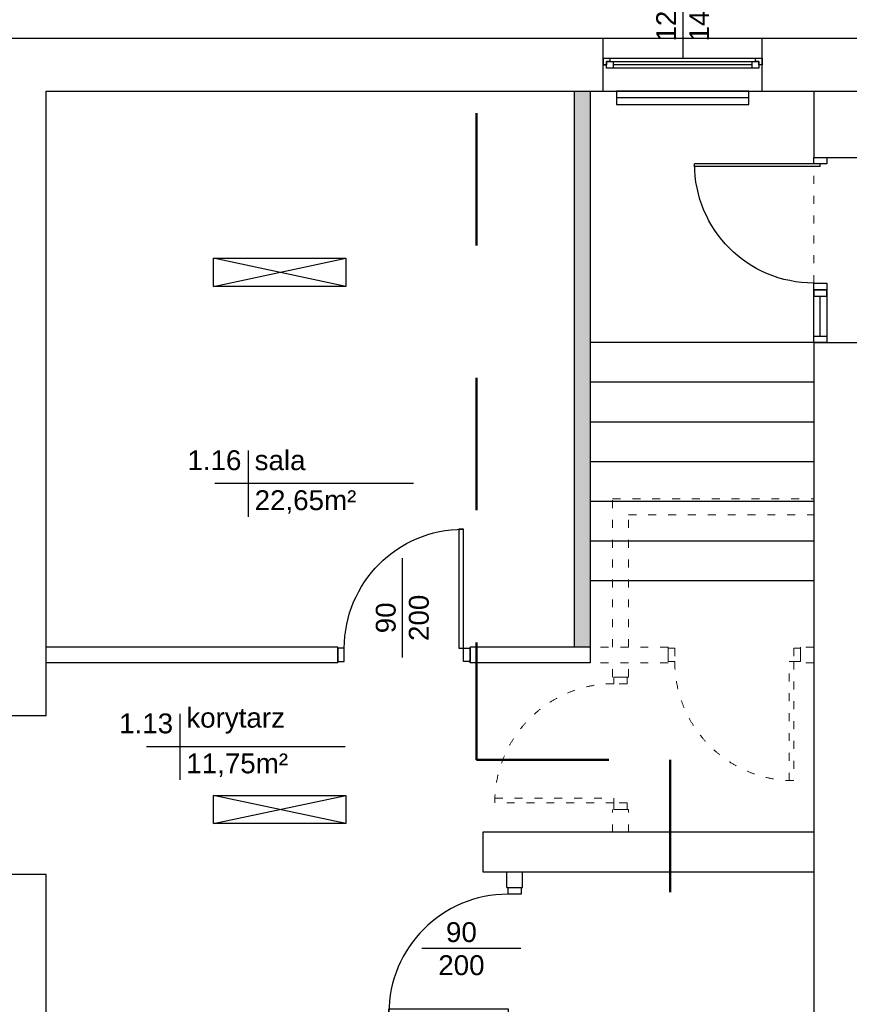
# Model space of a CAD drawing. Header units: millimetres. Extents: x 3698380 to 4312681, y 939872 to 1104488.
# Tile 5 of 93: x 3848815 to 3855084, y 1046630 to 1054070. Entities that reach past the tile are written whole.
import ezdxf
from ezdxf.enums import TextEntityAlignment as Align

# ---------------------------------------------------------------- set-up
doc = ezdxf.new("R2010")
doc.units = ezdxf.units.MM
doc.header["$LTSCALE"] = 10
doc.linetypes.add('1', pattern=[2, 1, -1])
doc.linetypes.add('ACAD_ISO03W100', pattern=[30, 12, -18])
doc.layers.add('0 20 cienka', color=8, linetype='Continuous', lineweight=20)
doc.layers.add('HVAC_zakres_opracowania', color=1, linetype='1', lineweight=50)
for name, color, linetype in [('_wytyczne ele', 6, 'Continuous'), ('A_kreskowanie', 8, 'Continuous'), ('A_sc_istn', 252, 'Continuous'), ('A_sc_proj', 2, 'Continuous'), ('A_stolarka', 252, 'Continuous'), ('A_wymiary', 1, 'Continuous')]:
    doc.layers.add(name, color=color, linetype=linetype)
doc.styles.get("Standard").update_dxf_attribs({"font": 'arial.ttf'})
doc.linetypes.add('TRACKS', pattern='A,0.15,[130,ltypeshp.shx,S=0.25,R=0,X=0,Y=0],0.15', length=0.3)

# ---------------------------------------------------------------- blocks, each defined once
blk = doc.blocks.new('*U460')
at = {"color": 252}
for p, q in [((-32.5, 20), (-37.5, 20)), ((-37.5, 15), (-35, 15)), ((-35, 15), (-35, 17.5)), ((-35, 17.5), (-32.5, 17.5)), ((-30, 17.5), (-35, 17.5)), ((-35, 17.5), (-35, 12.5)), ((-32.5, 17.5), (-32.5, 20)), ((77.5, 20), (-32.5, 20)), ((-30, 12.5), (-30, 17.5)), ((75, 17.5), (-30, 17.5)), ((-30, 15), (75, 15)), ((80, 17.5), (75, 17.5)), ((75, 17.5), (75, 12.5)), ((82.5, 20), (77.5, 20)), ((77.5, 20), (77.5, 17.5)), ((77.5, 17.5), (80, 17.5)), ((80, 17.5), (80, 15)), ((80, 12.5), (80, 17.5)), ((80, 15), (82.5, 15)), ((-35, 12.5), (-30, 12.5)), ((-30, 12.5), (75, 12.5)), ((-30, 12.5), (75, 12.5)), ((75, 12.5), (80, 12.5))]:
    blk.add_line(p, q, dxfattribs=at)
for points in [[(-37.5, 20), (-37.5, 15), (-35, 15)], [(82.5, 20), (82.5, 15), (80, 15)]]:
    blk.add_lwpolyline(points, dxfattribs=at)
blk = doc.blocks.new('*U259')
at = {"color": 252}
blk.add_lwpolyline([(75, 0), (0, 0)], dxfattribs=at)
for tag, p in [('H', (30, 20)), ('S', (30, -5))]:
    blk.add_attdef(tag, text='', height=15, rotation=180, dxfattribs=at).set_placement(p, align=Align.CENTER)
blk = doc.blocks.new('*U338')
at = {"color": 252}
blk.add_lwpolyline([(75, 0), (0, 0)], dxfattribs=at)
for tag, p in [('S', (30, 5)), ('H', (30, -20))]:
    blk.add_attdef(tag, text='', height=15, dxfattribs=at).set_placement(p, align=Align.CENTER)
blk = doc.blocks.new('*U469')
at = {"color": 252}
for points in [[(35, 900), (35, 0), (0, 0), (0, 900)], [(-50, -100), (0, -100), (0, 0), (-50, 0)], [(950, 0), (950, -100), (900, -100), (900, 0)]]:
    blk.add_lwpolyline(points, close=True, dxfattribs=at)
blk.add_arc((0, 0), 900, 0, 90, dxfattribs=at)
blk = doc.blocks.new('jndf')
at = {"layer": 'A_stolarka', "ltscale": 2}
for p, q in [((6685.7, -1555593.7), (6685.7, -1556543.7)), ((6685.7, -1555593.7), (6705.7, -1555593.7)), ((6705.7, -1555593.7), (6705.7, -1556543.7))]:
    blk.add_line(p, q, dxfattribs=at)
for points in [[(5755.7, -1555643.7), (5805.7, -1555643.7), (5805.7, -1555543.7), (5755.7, -1555543.7)], [(6705.7, -1555643.7), (6755.7, -1555643.7), (6755.7, -1555543.7), (6705.7, -1555543.7)]]:
    blk.add_lwpolyline(points, close=True, dxfattribs=at)
blk.add_arc((6705.7, -1555643.7), 900, 180, 270, dxfattribs=at)
blk = doc.blocks.new('d')
at = {"layer": 'A_kreskowanie', "ltscale": 2}
h = blk.add_hatch(color=252, dxfattribs=at)
h.dxf.hatch_style = 1
h.paths.add_polyline_path([(3731432.76, 791007.02), (3731312.76, 791007.02), (3731312.76, 789647.02), (3731432.76, 789647.02)])
h.paths.add_polyline_path([(3732874.74, 789327.02), (3732874.74, 789347.02), (3731432.76, 789347.02), (3731432.76, 789227.02), (3732874.74, 789227.02)])
h.paths.add_polyline_path([(3732754.74, 789227.02), (3732634.74, 789227.02), (3732634.74, 789127.02), (3732754.74, 789127.02)])
h.paths.add_polyline_path([(3734281.53, 789347.02), (3733874.74, 789347.02), (3733874.74, 789227.02), (3734281.53, 789227.02)])
h.paths.add_polyline_path([(3734161.53, 791007.02), (3734041.53, 791007.02), (3734041.53, 790927.02), (3734041.53, 790357.02), (3734041.53, 789347.02), (3734161.53, 789347.02)])
h.paths.add_polyline_path([(3736381.9, 791007.02), (3736261.9, 791007.02), (3736261.9, 789347.02), (3735463.65, 789347.02), (3735314.74, 789347.02), (3735314.74, 789227.02), (3736381.9, 789227.02)])
h.paths.add_polyline_path([(3735583.65, 789227.02), (3735463.65, 789227.02), (3735463.65, 787727.02), (3735583.65, 787727.02)])
h.paths.add_polyline_path([(3732754.74, 788122.56), (3732634.74, 788122.56), (3732634.74, 787727.02), (3732754.74, 787727.02)])
h.paths.add_polyline_path([(3731432.76, 789527.02), (3731312.76, 789527.02), (3731312.76, 787727.02), (3731432.76, 787727.02)])
h.paths.add_polyline_path([(3730049.12, 787727.02), (3729235.08, 787727.02), (3729235.08, 787627.02), (3729285.08, 787627.02), (3729285.08, 787527.02, 0.0278424), (3729290.65, 787427.02), (3730049.12, 787427.02)])
h.paths.add_polyline_path([(3729285.08, 787527.02), (3729235.08, 787527.02), (3729235.08, 787427.02), (3729290.65, 787427.02, -0.0278424)], flags=17)
h.paths.add_polyline_path([(3729285.08, 787627.02), (3729235.08, 787627.02), (3729235.08, 787527.02), (3729285.08, 787527.02)], flags=17)
h.paths.add_polyline_path([(3729114.74, 784607.02), (3728714.74, 784607.02), (3728714.74, 783607.02), (3729114.74, 783607.02)])
h.paths.add_polyline_path([(3729220.66, 783607.02), (3729114.74, 783607.02), (3729114.74, 783487.02), (3729220.66, 783487.02)])
h.paths.add_polyline_path([(3729309.74, 783607.02), (3729220.66, 783607.02), (3729220.66, 783487.02), (3729309.74, 783487.02)])
h.paths.add_polyline_path([(3732204.74, 783607.02), (3730709.74, 783607.02), (3730709.74, 783487.02), (3732204.74, 783487.02)])
h.paths.add_polyline_path([(3732324.74, 783707.02), (3732204.74, 783707.02), (3732204.74, 781627.02), (3732324.74, 781627.02)])
h.paths.add_polyline_path([(3735344.74, 786027.02), (3735224.74, 786027.02), (3732324.74, 786027.02), (3732324.74, 785907.02), (3735224.74, 785907.02), (3735224.74, 781627.02), (3735344.74, 781627.02)])
h.paths.add_polyline_path([(3744114.74, 791127.02), (3735314.74, 791127.02), (3735314.74, 791007.02), (3744114.74, 791007.02)])
h.paths.add_polyline_path([(3740100.05, 791007.02), (3739980.05, 791007.02), (3739980.05, 787727.02), (3740100.05, 787727.02)])
h.paths.add_polyline_path([(3742214.74, 791007.02), (3742094.74, 791007.02), (3742094.74, 787727.02), (3742214.74, 787727.02)])
h.paths.add_polyline_path([(3727024.74, 793327.02), (3726904.74, 793327.02), (3726904.74, 789127.02), (3727024.74, 789127.02)])
at = {"layer": '0 20 cienka', "color": 252, "linetype": 'ACAD_ISO03W100', "ltscale": 0.5}
blk.add_line((3728714.74, 791427.02), (3728714.74, 792827.02), dxfattribs=at)
for points in [[(3727194.74, 789127.02), (3727194.74, 790247.02), (3728714.74, 790247.02)], [(3727314.74, 789127.02), (3727314.74, 790127.02), (3728714.74, 790127.02)], [(3727614.91, 789127.02), (3727024.74, 789127.02)], [(3727614.91, 789127.02), (3727614.91, 789007.02)], [(3728714.74, 789127.02), (3728614.91, 789127.02)], [(3728614.91, 789127.02), (3728614.91, 789007.02)], [(3727614.91, 789007.02), (3727024.74, 789007.02)], [(3727194.74, 788899.79), (3727194.74, 789007.02)], [(3727314.74, 788899.79), (3727314.74, 789007.02)], [(3728714.74, 789007.02), (3728614.91, 789007.02)], [(3727314.74, 788899.79), (3727194.74, 788899.79)], [(3727194.74, 787727.02), (3727194.74, 787899.79)], [(3727314.74, 787899.79), (3727194.74, 787899.79)], [(3727314.74, 787727.02), (3727314.74, 787899.79)]]:
    blk.add_lwpolyline(points, dxfattribs=at)
for points in [[(3727614.91, 789017.02), (3727614.91, 789117.02), (3727664.91, 789117.02), (3727664.91, 789017.02)], [(3728614.91, 789117.02), (3728564.91, 789117.02), (3728564.91, 789017.02), (3728614.91, 789017.02)], [(3728529.91, 788117.02), (3728529.91, 789017.02), (3728564.91, 789017.02), (3728564.91, 788117.02)], [(3727204.74, 788899.79), (3727304.74, 788899.79), (3727304.74, 788849.79), (3727204.74, 788849.79)], [(3726304.74, 787984.79), (3727204.74, 787984.79), (3727204.74, 787949.79), (3726304.74, 787949.79)], [(3727304.74, 787899.79), (3727304.74, 787949.79), (3727204.74, 787949.79), (3727204.74, 787899.79)]]:
    blk.add_lwpolyline(points, close=True, dxfattribs=at)
for centre, start, end in [((3728564.91, 789017.02), 180, 270), ((3727204.74, 787949.79), 90, 180)]:
    blk.add_arc(centre, 900, start, end, dxfattribs=at)
at = {"layer": 'A_sc_istn', "color": 252}
for points in [[(3722514.74, 788607.02), (3722514.74, 793727.02), (3744014.74, 793727.02), (3744014.74, 797027.02)], [(3722914.74, 788607.02), (3722914.74, 793327.02), (3744414.74, 793327.02), (3744414.74, 797027.02)], [(3727124.74, 793327.02), (3727124.74, 793727.02)], [(3728324.74, 793327.02), (3728324.74, 793727.02)], [(3728714.74, 793327.02), (3728714.74, 792827.02)], [(3724178.91, 791852.42), (3725178.91, 792064.55)], [(3725178.91, 791852.42), (3724178.91, 792064.55)], [(3728714.74, 791427.02), (3728714.74, 784607.02)], [(3724440.16, 790611.41), (3724440.16, 790111.41)], [(3725690.16, 790361.41), (3724190.16, 790361.41)], [(3725117.62, 789127.02), (3722914.74, 789127.02)], [(3725117.62, 789007.02), (3725117.62, 789127.02)], [(3727024.74, 789127.02), (3726117.62, 789127.02)], [(3726117.62, 789007.02), (3726117.62, 789127.02)], [(3725117.62, 789007.02), (3722914.74, 789007.02)], [(3727024.74, 789007.02), (3726117.62, 789007.02)], [(3722914.74, 788607.02), (3722514.74, 788607.02)], [(3723923.85, 788622.65), (3723923.85, 788122.65)], [(3725173.85, 788372.65), (3723673.85, 788372.65)], [(3724178.91, 787793.16), (3725178.91, 788005.3)], [(3725178.91, 787793.16), (3724178.91, 788005.3)], [(3728714.74, 787727.02), (3726214.74, 787727.02), (3726214.74, 787427.02), (3728714.74, 787427.02)], [(3722914.74, 787407.02), (3722514.74, 787407.02)], [(3726964.74, 781627.02), (3722914.74, 781627.02), (3722914.74, 787407.02)], [(3726394.74, 787308.9), (3726394.74, 787427.02)], [(3726514.74, 787308.9), (3726514.74, 787427.02)], [(3726394.74, 787308.9), (3726514.74, 787308.9)]]:
    blk.add_lwpolyline(points, dxfattribs=at)
for points in [[(3728224.74, 793327.02), (3727224.74, 793327.02), (3727224.74, 793227.02), (3728224.74, 793227.02)], [(3724178.91, 792064.55), (3725178.91, 792064.55), (3725178.91, 791852.42), (3724178.91, 791852.42)], [(3724178.91, 788005.3), (3725178.91, 788005.3), (3725178.91, 787793.16), (3724178.91, 787793.16)]]:
    blk.add_lwpolyline(points, close=True, dxfattribs=at)
at = {"layer": 'A_sc_istn', "color": 252, "linetype": 'TRACKS', "ltscale": 20}
blk.add_lwpolyline([(3728224.74, 793277.02), (3727224.74, 793277.02)], dxfattribs=at)
at = {"layer": 'A_sc_proj', "color": 252, "ltscale": 2}
for p, q in [((3726904.74, 793327.02), (3726904.74, 789127.02)), ((3727024.74, 793327.02), (3727024.74, 789007.02)), ((3728714.74, 792827.02), (3729114.74, 792827.02)), ((3728714.74, 791427.02), (3729114.74, 791427.02))]:
    blk.add_line(p, q, dxfattribs=at)
at = {"layer": 'A_stolarka', "color": 252, "ltscale": 2}
blk.add_line((3728764.74, 791477.02), (3728764.74, 791777.02), dxfattribs=at)
for points in [[(3728714.74, 791827.02), (3728714.74, 791777.02), (3728814.74, 791777.02), (3728814.74, 791827.02)], [(3728814.74, 791827.02), (3728814.74, 791427.02), (3728714.74, 791427.02), (3728714.74, 791827.02)], [(3728714.74, 791427.02), (3728714.74, 791477.02), (3728814.74, 791477.02), (3728814.74, 791427.02)]]:
    blk.add_lwpolyline(points, close=True, dxfattribs=at)
at = {"layer": 'A_wymiary', "color": 252, "ltscale": 2}
for p, q in [((3728714.74, 791427.02), (3727024.74, 791427.02)), ((3728714.74, 791127.02), (3727024.74, 791127.02)), ((3728714.74, 790827.02), (3727024.74, 790827.02)), ((3728714.74, 790527.02), (3727024.74, 790527.02)), ((3728714.74, 790227.02), (3727024.74, 790227.02)), ((3728714.74, 789927.02), (3727024.74, 789927.02)), ((3728714.74, 789627.02), (3727024.74, 789627.02))]:
    blk.add_line(p, q, dxfattribs=at)
at = {"layer": 'A_sc_istn', "color": 252, "linetype": 'ACAD_ISO03W100'}
ref = blk.add_blockref('*U259', (3727724.74, 793577.05), dxfattribs=dict(at, xscale=-10, yscale=10, zscale=10, rotation=270))
ref.add_attrib('S', '120', dxfattribs={"layer": '0', "color": 252, "height": 150, "rotation": 90}).set_placement((3727674.74, 793877.05), align=Align.CENTER)
ref.add_attrib('H', '140', dxfattribs={"layer": '0', "color": 252, "height": 150, "rotation": 90}).set_placement((3727924.74, 793877.05), align=Align.CENTER)
at = {"layer": 'A_sc_istn', "color": 252, "xscale": -10, "yscale": 10, "zscale": 10}
blk.add_blockref('*U460', (3727949.74, 793377.05), dxfattribs=at)
at = {"layer": 'A_sc_istn', "color": 252, "xscale": -1}
blk.add_blockref('*U469', (3726067.62, 789117.02), dxfattribs=at)
at = {"layer": 'A_sc_istn', "color": 252, "linetype": 'ACAD_ISO03W100'}
ref = blk.add_blockref('*U259', (3725605.62, 789047.36), dxfattribs=dict(at, xscale=-10, yscale=10, zscale=10, rotation=270))
ref.add_attrib('S', '90', dxfattribs={"layer": '0', "color": 252, "height": 150, "rotation": 90}).set_placement((3725555.62, 789347.36), align=Align.CENTER)
ref.add_attrib('H', '200', dxfattribs={"layer": '0', "color": 252, "height": 150, "rotation": 90}).set_placement((3725805.62, 789347.36), align=Align.CENTER)
at = {"layer": 'A_sc_istn', "color": 252, "rotation": 90.00000000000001}
blk.add_blockref('*U469', (3726404.74, 786358.9), dxfattribs=at)
at = {"layer": 'A_sc_istn', "color": 252, "linetype": 'ACAD_ISO03W100', "xscale": 10, "yscale": 10, "zscale": 10}
blk.add_blockref('*U338', (3725752.57, 786847.61), dxfattribs=at).add_auto_attribs({'S': '90', 'H': '200'})
at = {"layer": 'A_stolarka', "color": 252, "xscale": -1, "rotation": 270}
blk.add_blockref('jndf', (5284358.49, 786071.29), dxfattribs=at)
at = {"layer": 'A_sc_istn', "color": 252, "char_height": 300}
for s, insert, attachment_point in [('{\\H0.5x;1.16}', (3724390.16, 790461.41), 9), ('{\\H0.5x;sala}', (3724490.16, 790461.41), 7), ('{\\H0.5x;22,65m²}', (3724490.16, 790311.41), 1), ('{\\H0.5x;1.13}', (3723873.85, 788472.65), 9), ('{\\H0.5x;korytarz}', (3723973.85, 788472.65), 7), ('{\\H0.5x;11,75m²}', (3723973.85, 788322.65), 1)]:
    blk.add_mtext_dynamic_manual_height_columns(s, width=232.5953, gutter_width=12.5, heights=[0], dxfattribs=dict(at, insert=insert, attachment_point=attachment_point))
blk = doc.blocks.new('A$C77EF4F1D')
at = {"layer": 'HVAC_zakres_opracowania', "color": 2, "ltscale": 100}
for p, q in [((-2547.8, 1834.7), (-2547.8, -5052.3)), ((-2547.8, -5052.3), (-1085.3, -5052.3)), ((-1085.3, -5052.3), (-1085.3, -14310.6))]:
    blk.add_line(p, q, dxfattribs=at)

msp = doc.modelspace()

# ---------------------------------------------------------------- block references
at = {"layer": 'A_wymiary'}
msp.add_blockref('d', (126100.4, 260202.7), dxfattribs=at)

# ---------------------------------------------------------------- next in the draw order: block references
at = {"layer": '_wytyczne ele', "color": 2, "ltscale": 2}
msp.add_blockref('A$C77EF4F1D', (3854815.1, 1053529.8), dxfattribs=at)

doc.saveas('drawing.dxf')
